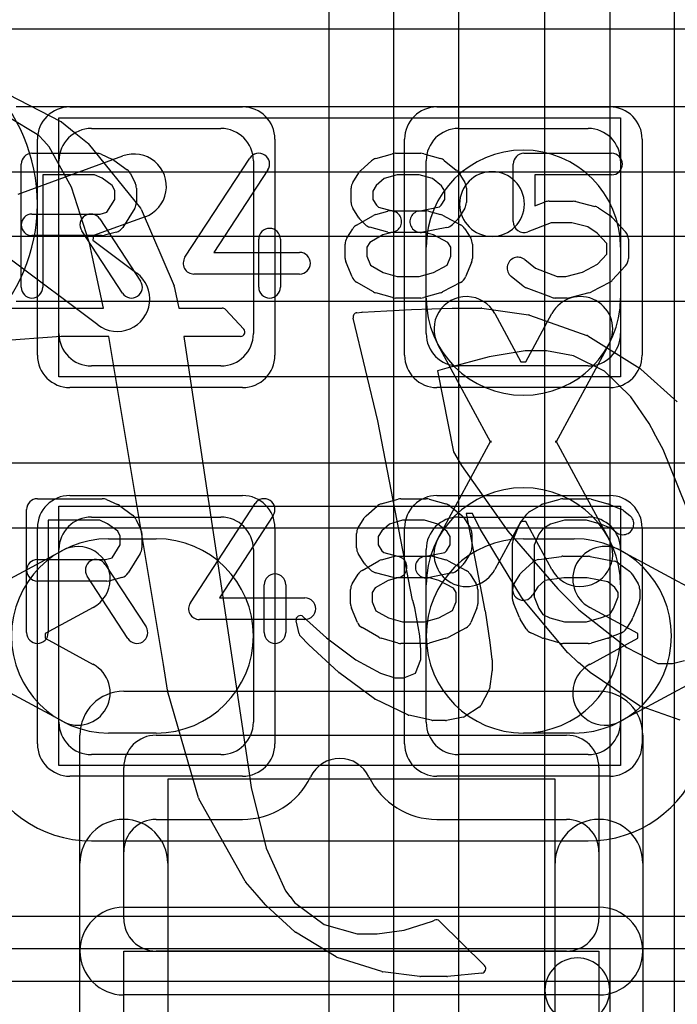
# Model space of a CAD drawing. Extents: x 0 to 21, y -0.5 to 20.
# Tile 11 of 15: x 13.7 to 15.2, y 12.1 to 14.4. Entities that reach past the tile are written whole.
import ezdxf

# ---------------------------------------------------------------- set-up
doc = ezdxf.new("R2010")
doc.units = 0
for name, color, linetype in [('L1', 3, 'CONTINUOUS'), ('L2', 3, 'CONTINUOUS'), ('L3', 3, 'CONTINUOUS'), ('L4', 3, 'CONTINUOUS'), ('MetalMask-A', 176, 'CONTINUOUS'), ('PartsArea-A', 111, 'CONTINUOUS'), ('PartsSilk-A', 221, 'CONTINUOUS'), ('PartsSilk-B', 221, 'CONTINUOUS'), ('Resist-A', 2, 'CONTINUOUS'), ('Silk-A', 140, 'CONTINUOUS'), ('Silk-B', 140, 'CONTINUOUS')]:
    doc.layers.add(name, color=color, linetype=linetype)

msp = doc.modelspace()

# ---------------------------------------------------------------- linework, layer by layer
at = {"layer": 'L1'}
for p, q in [((17.475, 14.40504), (13.3, 14.40504)), ((13.825, 14.175), (14.125, 14.175)), ((14.675, 14.175), (14.975, 14.175)), ((13.65561, 14.02314), (13.89801, 14.11141)), ((13.75, 13.7), (13.75, 14.1)), ((14.2, 14.1), (14.2, 13.7)), ((14.6, 13.7), (14.6, 14.1)), ((15.05, 14.1), (15.05, 13.7)), ((13.94933, 13.97047), (13.83015, 13.92707)), ((13.83015, 13.92707), (13.82852, 13.91608)), ((13.82852, 13.91608), (13.93, 13.83999)), ((14.6, 13.78214), (14.6, 13.9)), ((15.05, 13.9), (15.05, 13.78214)), ((13.84002, 13.71999), (13.63362, 13.87476)), ((14.75905, 13.74642), (14.81945, 13.63489)), ((14.83055, 13.63489), (14.89095, 13.74642)), ((14.75, 13.44814), (14.62715, 13.675)), ((15.02285, 13.675), (14.9, 13.44814)), ((14.125, 13.625), (13.825, 13.625)), ((14.975, 13.625), (14.675, 13.625)), ((14.81945, 13.63489), (14.83055, 13.63489)), ((14.62715, 13.225), (14.75, 13.45186)), ((14.75, 13.45186), (14.75, 13.44814)), ((14.9, 13.45186), (15.02285, 13.225)), ((14.9, 13.44814), (14.9, 13.45186)), ((13.825, 13.275), (14.125, 13.275)), ((14.675, 13.275), (14.975, 13.275)), ((14.81945, 13.26511), (14.75905, 13.15358)), ((14.83055, 13.26511), (14.81945, 13.26511)), ((14.89095, 13.15358), (14.83055, 13.26511)), ((13.865, 13.225), (13.975, 13.225)), ((14.825, 13.225), (14.94286, 13.225)), ((13.51429, 13.06595), (13.75786, 13.19785)), ((13.75, 12.8), (13.75, 13.2)), ((14.2, 13.2), (14.2, 12.8)), ((14.6, 12.8), (14.6, 13.2)), ((15.05, 13.2), (15.05, 12.8)), ((15.05, 13.19785), (15.27686, 13.075)), ((14.6, 13), (14.6, 13.11786)), ((15.05, 13.11786), (15.05, 13)), ((13.82928, 13.06595), (13.71775, 13.00555)), ((15.09011, 13.00555), (14.97858, 13.06595)), ((13.71775, 13.00555), (13.71775, 12.99445)), ((15.09011, 12.99445), (15.09011, 13.00555)), ((13.71775, 12.99445), (13.82928, 12.93405)), ((14.97858, 12.93405), (15.09011, 12.99445)), ((13.75786, 12.80215), (13.51429, 12.93405)), ((15.27686, 12.925), (15.05, 12.80215)), ((13.975, 12.775), (13.865, 12.775)), ((14.94286, 12.775), (14.825, 12.775)), ((14.125, 12.725), (13.825, 12.725)), ((14.975, 12.725), (14.675, 12.725)), ((13.825, 12.52496), (14.97504, 12.52496)), ((16.76268, 12.27504), (3.2728, 12.27504))]:
    msp.add_line(p, q, dxfattribs=at)
for centre, radius, start, end in [((13.825, 14.1), 0.075, 90, 180), ((14.125, 14.1), 0.075, 0, 90), ((14.675, 14.1), 0.075, 90, 180), ((14.975, 14.1), 0.075, 0, 90), ((13.92367, 14.04094), 0.075, -69.99209, 110.00961), ((14.825, 13.9), 0.225, 0, 180), ((13.88501, 13.77999), 0.075, -126.86379, 53.13631), ((14.825, 13.78214), 0.225, 180, 0), ((14.6931, 13.71071), 0.075, 28.43425, -151.56321), ((14.9569, 13.71071), 0.075, -28.43425, 151.56321), ((13.825, 13.7), 0.075, 180, -90), ((14.125, 13.7), 0.075, -90, 0), ((14.675, 13.7), 0.075, 180, -90), ((14.975, 13.7), 0.075, -90, 0), ((14.825, 13.11786), 0.225, 0, 180), ((13.825, 13.2), 0.075, 90, 180), ((14.125, 13.2), 0.075, 0, 90), ((14.675, 13.2), 0.075, 90, 180), ((14.975, 13.2), 0.075, 0, 90), ((13.865, 13), 0.225, 90, -90), ((13.79357, 13.1319), 0.075, -61.56575, 118.43679), ((13.975, 13), 0.225, -90, 90), ((14.825, 13), 0.225, 90, -90), ((14.6931, 13.18929), 0.075, 151.56575, -28.43679), ((14.9569, 13.18929), 0.075, -151.56575, 28.43679), ((15.01429, 13.1319), 0.075, 61.56575, -118.43679), ((14.94286, 13), 0.225, -90, 90), ((14.825, 13), 0.225, 180, 0), ((13.79357, 12.8681), 0.075, -118.43425, 61.56321), ((15.01429, 12.8681), 0.075, 118.43425, -61.56321), ((13.825, 12.8), 0.075, 180, -90), ((14.125, 12.8), 0.075, -90, 0), ((14.675, 12.8), 0.075, 180, -90), ((14.975, 12.8), 0.075, -90, 0), ((13.825, 12.80001), 0.27505, -161.64607, -90), ((14.97498, 12.8), 0.27504, -89.9875, -19.41392)]:
    msp.add_arc(centre, radius, start, end, dxfattribs=at)
at = {"layer": 'L2'}
for p, q in [((15.925, 14.22504), (13.65068, 14.22504)), ((13.59766, 14.075), (14.75249, 14.075)), ((14.75249, 14.075), (15.925, 14.075)), ((14.75249, 13.925), (13.59766, 13.925)), ((15.925, 13.925), (14.75249, 13.925)), ((13.65068, 13.77496), (15.925, 13.77496)), ((16.3, 13.40004), (6.575, 13.40004)), ((6.575, 13.25), (16.3, 13.25)), ((16.3, 12.35), (6.575, 12.35)), ((6.575, 12.19996), (16.3, 12.19996))]:
    msp.add_line(p, q, dxfattribs=at)
for start, end in [(90, -90), (-90, 90)]:
    msp.add_arc((14.75249, 14), 0.075, start, end, dxfattribs=at)
at = {"layer": 'L3'}
msp.add_arc((13.3, 14), 0.40004, -90, 90, dxfattribs=at)
at = {"layer": 'L4'}
for p, q in [((14.875, 12.17918), (14.875, 15.65822)), ((15.025, 15.65822), (15.025, 12.17918)), ((15.17504, 8.67835), (15.17504, 15.52499)), ((14.37496, 15.19219), (14.37496, 8.63695)), ((14.525, 8.63695), (14.525, 15.19219)), ((14.675, 15.19219), (14.675, 8.63695)), ((14.875, 8.67835), (14.875, 12.17918)), ((15.025, 12.17918), (15.025, 8.67835))]:
    msp.add_line(p, q, dxfattribs=at)
for start, end in [(0, 180), (180, 0)]:
    msp.add_arc((14.95, 12.17918), 0.075, start, end, dxfattribs=at)
at = {"layer": 'MetalMask-A'}
for p, q in [((13.825, 14.175), (14.125, 14.175)), ((14.675, 14.175), (14.975, 14.175)), ((13.75, 13.7), (13.75, 14.1)), ((14.2, 14.1), (14.2, 13.7)), ((14.6, 13.7), (14.6, 14.1)), ((15.05, 14.1), (15.05, 13.7)), ((14.125, 13.625), (13.825, 13.625)), ((14.975, 13.625), (14.675, 13.625)), ((13.825, 13.275), (14.125, 13.275)), ((14.675, 13.275), (14.975, 13.275)), ((13.75, 12.8), (13.75, 13.2)), ((14.2, 13.2), (14.2, 12.8)), ((14.6, 12.8), (14.6, 13.2)), ((15.05, 13.2), (15.05, 12.8)), ((14.125, 12.725), (13.825, 12.725)), ((14.975, 12.725), (14.675, 12.725))]:
    msp.add_line(p, q, dxfattribs=at)
for centre, start, end in [((13.825, 14.1), 90, 180), ((14.125, 14.1), 0, 90), ((14.675, 14.1), 90, 180), ((14.975, 14.1), 0, 90), ((13.825, 13.7), 180, -90), ((14.125, 13.7), -90, 0), ((14.675, 13.7), 180, -90), ((14.975, 13.7), -90, 0), ((13.825, 13.2), 90, 180), ((14.125, 13.2), 0, 90), ((14.675, 13.2), 90, 180), ((14.975, 13.2), 0, 90), ((13.825, 12.8), 180, -90), ((14.125, 12.8), -90, 0), ((14.675, 12.8), 180, -90), ((14.975, 12.8), -90, 0)]:
    msp.add_arc(centre, 0.075, start, end, dxfattribs=at)
at = {"layer": 'PartsArea-A'}
for p, q in [((13.75, 14.2), (15.05, 14.2)), ((13.75, 13.6), (13.75, 14.2)), ((15.05, 14.2), (15.05, 13.6)), ((15.05, 13.6), (13.75, 13.6)), ((13.75, 13.3), (15.05, 13.3)), ((13.75, 12.7), (13.75, 13.3)), ((15.05, 13.3), (15.05, 12.7)), ((15.05, 12.7), (13.75, 12.7)), ((13.9, 9.63), (13.9, 12.27)), ((13.9, 12.27), (15, 12.27)), ((15, 12.27), (15, 9.63))]:
    msp.add_line(p, q, dxfattribs=at)
at = {"layer": 'PartsSilk-A'}
for p, q in [((13.6875, 14.11759), (13.8375, 14.11759)), ((13.84765, 14.11544), (13.87265, 14.10433)), ((14.48341, 14.10552), (14.5223, 14.11663)), ((14.52917, 14.11759), (14.5875, 14.11759)), ((14.59437, 14.11663), (14.63326, 14.10552)), ((14.82639, 14.11759), (15.02917, 14.11759)), ((13.6625, 13.80741), (13.6625, 14.09259)), ((13.8772, 14.1017), (13.90776, 14.07948)), ((14.04157, 13.87663), (14.19157, 14.10626)), ((14.44867, 14.07795), (14.47367, 14.10017)), ((14.64201, 14.101), (14.66979, 14.07878)), ((14.80139, 13.95926), (14.80139, 14.09259)), ((13.91542, 14.07044), (13.92653, 14.04822)), ((14.23343, 14.07892), (14.10869, 13.88796)), ((14.43019, 14.05029), (14.44408, 14.07251)), ((14.67537, 14.07251), (14.68926, 14.05029)), ((13.8322, 14.06759), (13.7125, 14.06759)), ((13.7125, 14.06759), (13.7125, 13.80741)), ((13.84993, 14.05971), (13.8322, 14.06759)), ((13.87343, 14.04263), (13.84993, 14.05971)), ((14.50263, 14.05901), (14.48457, 14.04296)), ((14.53267, 14.06759), (14.50263, 14.05901)), ((14.584, 14.06759), (14.53267, 14.06759)), ((14.6147, 14.05882), (14.584, 14.06759)), ((14.63523, 14.0424), (14.6147, 14.05882)), ((15.02917, 14.06759), (14.85139, 14.06759)), ((14.85139, 14.06759), (14.85139, 13.99554)), ((13.87917, 14.03114), (13.87343, 14.04263)), ((13.87917, 14.01087), (13.87917, 14.03114)), ((13.92917, 14.03704), (13.92917, 14.0037)), ((14.42639, 14.0037), (14.42639, 14.03704)), ((14.48457, 14.04296), (14.47639, 14.02987)), ((14.47639, 14.02987), (14.47639, 14.01087)), ((14.64306, 14.02987), (14.63523, 14.0424)), ((14.64306, 14.01087), (14.64306, 14.02987)), ((14.69306, 14.03704), (14.69306, 14.0037)), ((13.86042, 13.98087), (13.87917, 14.01087)), ((14.47639, 14.01087), (14.48497, 13.99715)), ((14.63448, 13.99715), (14.64306, 14.01087)), ((14.85139, 13.99554), (14.87582, 14.00484)), ((14.88472, 14.00648), (14.94028, 14.00648)), ((14.94634, 14.00573), (14.99078, 13.99462)), ((13.84533, 13.97685), (13.86042, 13.98087)), ((13.92537, 13.99045), (13.89759, 13.94601)), ((14.44408, 13.96823), (14.43019, 13.99045)), ((14.48384, 13.97601), (14.51162, 13.98342)), ((14.48497, 13.99715), (14.48932, 13.9928)), ((14.48932, 13.9928), (14.52134, 13.98426)), ((14.52134, 13.98426), (14.59861, 13.98426)), ((14.5826, 13.98377), (14.63074, 13.9934)), ((14.60505, 13.98342), (14.63283, 13.97601)), ((14.63074, 13.9934), (14.63448, 13.99715)), ((14.68926, 13.99045), (14.67537, 13.96823)), ((14.99859, 13.99117), (15.02637, 13.97265)), ((13.6875, 13.97685), (13.84533, 13.97685)), ((13.84453, 13.96553), (13.93898, 13.82109)), ((14.43899, 13.95134), (14.47788, 13.97356)), ((14.45871, 13.95269), (14.4476, 13.9638)), ((14.63815, 13.97391), (14.67982, 13.95169)), ((14.67185, 13.9638), (14.66074, 13.95269)), ((14.88932, 13.95648), (14.83529, 13.9359)), ((14.9372, 13.95648), (14.88932, 13.95648)), ((14.97446, 13.94717), (14.9372, 13.95648)), ((15.03093, 13.96875), (15.06149, 13.93542)), ((13.89714, 13.79373), (13.80269, 13.93817)), ((13.88283, 13.9351), (13.85505, 13.92769)), ((14.4163, 13.92066), (14.43019, 13.94288)), ((14.51162, 13.9351), (14.46995, 13.94621)), ((14.5245, 13.9351), (14.49986, 13.92853)), ((14.59533, 13.93426), (14.51806, 13.93426)), ((14.64796, 13.94586), (14.5924, 13.93475)), ((14.61717, 13.92844), (14.59533, 13.93426)), ((14.68926, 13.94287), (14.70314, 13.92065)), ((14.99612, 13.93273), (14.97446, 13.94717)), ((15.01806, 13.90879), (14.99612, 13.93273)), ((13.84861, 13.92685), (13.6875, 13.92685)), ((14.2125, 13.80741), (14.2125, 13.91852)), ((14.2625, 13.91852), (14.2625, 13.80741)), ((14.46925, 13.91104), (14.4625, 13.90024)), ((14.49986, 13.92853), (14.46925, 13.91104)), ((14.6504, 13.91072), (14.61717, 13.92844)), ((14.65694, 13.90024), (14.6504, 13.91072)), ((15.06806, 13.91852), (15.06806, 13.87407)), ((14.10869, 13.88796), (14.30694, 13.88796)), ((14.4125, 13.87407), (14.4125, 13.90741)), ((14.4625, 13.90024), (14.4625, 13.87907)), ((14.65694, 13.87907), (14.65694, 13.90024)), ((14.70694, 13.90741), (14.70694, 13.87407)), ((15.01806, 13.8838), (15.01806, 13.90879)), ((14.42831, 13.83112), (14.41442, 13.86445)), ((14.4625, 13.87907), (14.47119, 13.85822)), ((14.64842, 13.8586), (14.65694, 13.87907)), ((14.70502, 13.86446), (14.69114, 13.83113)), ((14.82812, 13.87137), (14.85284, 13.8516)), ((14.99696, 13.86079), (15.01806, 13.8838)), ((14.47119, 13.85822), (14.50006, 13.84173)), ((14.50006, 13.84173), (14.53267, 13.83241)), ((14.584, 13.83241), (14.61697, 13.84183)), ((14.61697, 13.84183), (14.64842, 13.8586)), ((14.85284, 13.8516), (14.90321, 13.83241)), ((14.92331, 13.83241), (14.96178, 13.84203)), ((14.96178, 13.84203), (14.99696, 13.86079)), ((15.06149, 13.85717), (15.03093, 13.82384)), ((14.30694, 13.83796), (14.0625, 13.83796)), ((14.47788, 13.79681), (14.43899, 13.81903)), ((14.53267, 13.83241), (14.584, 13.83241)), ((14.67982, 13.81868), (14.63815, 13.79646)), ((14.82466, 13.81011), (14.79688, 13.83233)), ((14.90321, 13.83241), (14.92331, 13.83241)), ((15.02426, 13.81868), (14.98259, 13.79646)), ((14.88971, 13.78405), (14.83138, 13.80627)), ((14.5223, 13.78337), (14.48341, 13.79448)), ((14.5875, 13.78241), (14.52917, 13.78241)), ((14.63326, 13.79448), (14.59437, 13.78337)), ((14.92639, 13.78241), (14.89861, 13.78241)), ((14.97689, 13.79427), (14.93245, 13.78316)), ((13.7, 13.31759), (13.85, 13.31759)), ((14.54167, 13.31759), (14.6, 13.31759)), ((14.91667, 13.31759), (14.975, 13.31759)), ((13.86015, 13.31544), (13.88515, 13.30433)), ((13.8897, 13.3017), (13.92026, 13.27948)), ((14.05407, 13.07663), (14.20407, 13.30626)), ((14.46117, 13.27795), (14.48617, 13.30017)), ((14.49591, 13.30552), (14.5348, 13.31663)), ((14.60687, 13.31663), (14.64576, 13.30552)), ((14.65451, 13.301), (14.68229, 13.27878)), ((14.84004, 13.28818), (14.86504, 13.30299)), ((14.87091, 13.30552), (14.9098, 13.31663)), ((14.98187, 13.31663), (15.02076, 13.30552)), ((15.02317, 13.30469), (15.05095, 13.29358)), ((13.675, 13.00741), (13.675, 13.29259)), ((14.24593, 13.27892), (14.12119, 13.08796)), ((14.44269, 13.25029), (14.45658, 13.27251)), ((14.68787, 13.27251), (14.70176, 13.25029)), ((14.81889, 13.26315), (14.83278, 13.28167)), ((15.05729, 13.28989), (15.07118, 13.27878)), ((13.8447, 13.26759), (13.725, 13.26759)), ((13.725, 13.26759), (13.725, 13.00741)), ((13.86243, 13.25971), (13.8447, 13.26759)), ((13.88593, 13.24263), (13.86243, 13.25971)), ((13.92792, 13.27044), (13.93903, 13.24822)), ((14.51513, 13.25901), (14.49707, 13.24296)), ((14.54517, 13.26759), (14.51513, 13.25901)), ((14.5965, 13.26759), (14.54517, 13.26759)), ((14.6272, 13.25882), (14.5965, 13.26759)), ((14.64773, 13.2424), (14.6272, 13.25882)), ((14.80192, 13.22442), (14.81581, 13.25776)), ((14.88775, 13.25833), (14.8698, 13.24769)), ((14.92017, 13.26759), (14.88775, 13.25833)), ((14.9715, 13.26759), (14.92017, 13.26759)), ((15.00579, 13.25779), (14.9715, 13.26759)), ((15.02895, 13.24853), (15.00579, 13.25779)), ((15.03994, 13.23974), (15.02895, 13.24853)), ((13.89167, 13.23114), (13.88593, 13.24263)), ((13.89167, 13.21087), (13.89167, 13.23114)), ((13.94167, 13.23704), (13.94167, 13.2037)), ((14.43889, 13.2037), (14.43889, 13.23704)), ((14.49707, 13.24296), (14.48889, 13.22987)), ((14.48889, 13.22987), (14.48889, 13.21087)), ((14.65556, 13.22987), (14.64773, 13.2424)), ((14.65556, 13.21087), (14.65556, 13.22987)), ((14.70556, 13.23704), (14.70556, 13.2037)), ((14.86077, 13.23565), (14.85, 13.20981)), ((14.8698, 13.24769), (14.86077, 13.23565)), ((13.87292, 13.18087), (13.89167, 13.21087)), ((14.48889, 13.21087), (14.49747, 13.19715)), ((14.64698, 13.19715), (14.65556, 13.21087)), ((14.8, 13.08519), (14.8, 13.21481)), ((14.85, 13.20981), (14.85, 13.09019)), ((13.85783, 13.17685), (13.87292, 13.18087)), ((13.93787, 13.19045), (13.91009, 13.14601)), ((14.45658, 13.16823), (14.44269, 13.19045)), ((14.49634, 13.17601), (14.52412, 13.18342)), ((14.49747, 13.19715), (14.50182, 13.1928)), ((14.50182, 13.1928), (14.53384, 13.18426)), ((14.53384, 13.18426), (14.61111, 13.18426)), ((14.5951, 13.18377), (14.64324, 13.1934)), ((14.61755, 13.18342), (14.64533, 13.17601)), ((14.64324, 13.1934), (14.64698, 13.19715)), ((14.70176, 13.19045), (14.68787, 13.16823)), ((14.86041, 13.17661), (14.91319, 13.18402)), ((14.91667, 13.18426), (14.975, 13.18426)), ((14.9799, 13.18377), (15.03546, 13.17266)), ((13.7, 13.17685), (13.85783, 13.17685)), ((13.85703, 13.16553), (13.95148, 13.02109)), ((14.45149, 13.15134), (14.49038, 13.17356)), ((14.47121, 13.15269), (14.4601, 13.1638)), ((14.65065, 13.17391), (14.69232, 13.15169)), ((14.68435, 13.1638), (14.67324, 13.15269)), ((14.82228, 13.14832), (14.84728, 13.17054)), ((15.04544, 13.16824), (15.07044, 13.14972)), ((13.90964, 12.99373), (13.81519, 13.13817)), ((13.89533, 13.1351), (13.86755, 13.12769)), ((14.4288, 13.12066), (14.44269, 13.14288)), ((14.52412, 13.1351), (14.48245, 13.14621)), ((14.537, 13.1351), (14.51236, 13.12853)), ((14.66046, 13.14586), (14.6049, 13.13475)), ((14.70176, 13.14287), (14.71564, 13.12065)), ((14.8038, 13.12066), (14.81769, 13.14288)), ((15.07676, 13.14287), (15.09064, 13.12065)), ((13.86111, 13.12685), (13.7, 13.12685)), ((14.225, 13.00741), (14.225, 13.11852)), ((14.275, 13.11852), (14.275, 13.00741)), ((14.51236, 13.12853), (14.48175, 13.11104)), ((14.60783, 13.13426), (14.53056, 13.13426)), ((14.62967, 13.12844), (14.60783, 13.13426)), ((14.6629, 13.11072), (14.62967, 13.12844)), ((14.85818, 13.11333), (14.8462, 13.09416)), ((14.87485, 13.12814), (14.85818, 13.11333)), ((14.91842, 13.13426), (14.87485, 13.12814)), ((14.97252, 13.13426), (14.91842, 13.13426)), ((15.02017, 13.12473), (14.97252, 13.13426)), ((15.03687, 13.11236), (15.02017, 13.12473)), ((15.04444, 13.10024), (15.03687, 13.11236)), ((14.425, 13.07407), (14.425, 13.10741)), ((14.48175, 13.11104), (14.475, 13.10024)), ((14.475, 13.10024), (14.475, 13.07907)), ((14.66944, 13.10024), (14.6629, 13.11072)), ((14.66944, 13.07907), (14.66944, 13.10024)), ((14.71944, 13.10741), (14.71944, 13.07407)), ((14.85, 13.09019), (14.86118, 13.06336)), ((15.03327, 13.06336), (15.04444, 13.09019)), ((15.04444, 13.09019), (15.04444, 13.10024)), ((15.09444, 13.10741), (15.09444, 13.08519)), ((14.12119, 13.08796), (14.31944, 13.08796)), ((14.475, 13.07907), (14.48369, 13.05822)), ((14.66092, 13.0586), (14.66944, 13.07907)), ((14.81581, 13.04224), (14.80192, 13.07558)), ((15.09252, 13.07558), (15.07864, 13.04224)), ((14.44081, 13.03112), (14.42692, 13.06445)), ((14.48369, 13.05822), (14.51256, 13.04173)), ((14.62947, 13.04183), (14.66092, 13.0586)), ((14.71752, 13.06446), (14.70364, 13.03113)), ((14.86118, 13.06336), (14.86992, 13.04937)), ((14.86992, 13.04937), (14.88633, 13.04208)), ((15.00579, 13.04221), (15.0248, 13.04981)), ((15.0248, 13.04981), (15.03327, 13.06336)), ((14.31944, 13.03796), (14.075, 13.03796)), ((14.51256, 13.04173), (14.54517, 13.03241)), ((14.54517, 13.03241), (14.5965, 13.03241)), ((14.5965, 13.03241), (14.62947, 13.04183)), ((14.83158, 13.01638), (14.81769, 13.0386)), ((14.88633, 13.04208), (14.92017, 13.03241)), ((14.92017, 13.03241), (14.9715, 13.03241)), ((14.9715, 13.03241), (15.00579, 13.04221)), ((15.07676, 13.0386), (15.06287, 13.01638)), ((14.49038, 12.99681), (14.45149, 13.01903)), ((14.69232, 13.01868), (14.65065, 12.99646)), ((14.86763, 12.99567), (14.84263, 13.00678)), ((15.05095, 13.00642), (15.02317, 12.99531)), ((14.5348, 12.98337), (14.49591, 12.99448)), ((14.6, 12.98241), (14.54167, 12.98241)), ((14.64576, 12.99448), (14.60687, 12.98337)), ((14.9098, 12.98337), (14.87091, 12.99448)), ((14.975, 12.98241), (14.91667, 12.98241)), ((15.02076, 12.99448), (14.98187, 12.98337)), ((13.9, 12.8716), (15, 12.8716)), ((13.7984, 9.63), (13.7984, 12.77)), ((13.975, 12.77), (14.925, 12.77)), ((15.1016, 12.77), (15.1016, 9.63)), ((13.9, 12.345), (13.9, 12.695)), ((15, 12.695), (15, 12.345)), ((14.8984, 12.6684), (14.0016, 12.6684)), ((14.0016, 12.6684), (14.0016, 9.63)), ((14.8984, 9.7316), (14.8984, 12.6684)), ((13.9, 12.3716), (15, 12.3716)), ((14.925, 12.27), (13.975, 12.27)), ((15, 12.1684), (13.9, 12.1684))]:
    msp.add_line(p, q, dxfattribs=at)
for centre, radius, start, end in [((13.6875, 14.09259), 0.025, 90, 180), ((13.8375, 14.09259), 0.025, 66.04914, 90), ((14.2125, 14.09259), 0.025, -33.14974, 146.84644), ((14.52917, 14.09259), 0.025, 90, 105.94854), ((14.5875, 14.09259), 0.025, 74.05146, 90), ((14.82639, 14.09259), 0.025, 90, 180), ((15.02917, 14.09259), 0.025, -90, 90), ((13.8625, 14.08148), 0.025, 53.98274, 66.03964), ((14.49028, 14.08148), 0.025, 105.94854, 131.62783), ((14.62639, 14.08148), 0.025, 51.33303, 74.05146), ((13.89306, 14.05926), 0.025, 26.56505, 53.97932), ((14.46528, 14.05926), 0.025, 131.62783, 147.99462), ((14.65417, 14.05926), 0.025, 32.00538, 51.33303), ((13.90417, 14.03704), 0.025, 0, 26.56505), ((14.45139, 14.03704), 0.025, 147.99462, 180), ((14.66806, 14.03704), 0.025, 0, 32.00538), ((13.90417, 14.0037), 0.025, -32.00538, 0), ((14.45139, 14.0037), 0.025, 180, -147.99462), ((14.66806, 14.0037), 0.025, -32.00538, 0), ((14.88472, 13.98148), 0.025, 90, 110.85364), ((14.94028, 13.98148), 0.025, 75.96932, 90), ((14.51806, 13.95926), 0.025, -75.07449, 104.93527), ((14.5875, 13.95926), 0.025, 101.30544, -78.69205), ((14.59861, 13.95926), 0.025, 75.07449, 90), ((14.98472, 13.97037), 0.025, 56.30358, 75.96376), ((13.6875, 13.95185), 0.025, 90, -90), ((13.82361, 13.95185), 0.025, 33.18146, -146.81914), ((14.46528, 13.98148), 0.025, -147.99462, -135), ((14.49028, 13.95185), 0.025, 104.92551, 119.74171), ((14.62639, 13.95185), 0.025, 61.9383, 75.06473), ((14.65417, 13.98148), 0.025, -45, -32.00538), ((14.82639, 13.95926), 0.025, 180, -69.1435), ((15.0125, 13.95185), 0.025, 42.5203, 56.30993), ((13.87639, 13.95926), 0.025, -75.07449, -32.01002), ((14.2375, 13.91852), 0.025, 0, 180), ((14.45139, 13.92963), 0.025, 119.73351, 147.98998), ((14.47639, 13.97037), 0.025, -135, -104.92551), ((14.51806, 13.95926), 0.025, -104.92551, -90), ((14.64306, 13.97037), 0.025, -78.69456, -45), ((14.66806, 13.92963), 0.025, 31.98594, 61.9318), ((15.04306, 13.91852), 0.025, 0, 42.51745), ((13.84861, 13.95185), 0.025, -90, -75.06473), ((14.4375, 13.90741), 0.025, 147.99462, 180), ((14.68194, 13.90741), 0.025, 0, 31.99147), ((14.30694, 13.86296), 0.025, -90, 90), ((14.0625, 13.86296), 0.025, 146.85026, -90), ((14.4375, 13.87407), 0.025, 180, -157.37647), ((14.68194, 13.87407), 0.025, -22.60576, 0), ((14.8125, 13.85185), 0.025, 51.33303, -128.65478), ((15.04306, 13.87407), 0.025, -42.5203, 0), ((13.91806, 13.80741), 0.025, -146.81854, 33.18086), ((14.45139, 13.84074), 0.025, -157.37309, -119.74171), ((14.66806, 13.84074), 0.025, -61.9383, -22.60888), ((15.0125, 13.84074), 0.025, -61.9383, -42.51745), ((13.6875, 13.80741), 0.025, 180, 0), ((14.2375, 13.80741), 0.025, 180, 0), ((14.49028, 13.81852), 0.025, -119.73351, -105.94345), ((14.62639, 13.81852), 0.025, -74.05146, -61.9318), ((14.84028, 13.82963), 0.025, -128.66697, -110.85364), ((14.97083, 13.81852), 0.025, -75.96932, -61.9318), ((14.52917, 13.80741), 0.025, -105.94854, -90), ((14.5875, 13.80741), 0.025, -90, -74.05655), ((14.89861, 13.80741), 0.025, -110.8565, -90), ((14.92639, 13.80741), 0.025, -90, -75.96376), ((13.7, 13.29259), 0.025, 90, 180), ((13.85, 13.29259), 0.025, 66.04914, 90), ((14.225, 13.29259), 0.025, -33.14974, 146.84644), ((14.54167, 13.29259), 0.025, 90, 105.94854), ((14.6, 13.29259), 0.025, 74.05146, 90), ((14.91667, 13.29259), 0.025, 90, 105.94854), ((14.975, 13.29259), 0.025, 74.05146, 90), ((13.875, 13.28148), 0.025, 53.98274, 66.03964), ((14.50278, 13.28148), 0.025, 105.94854, 131.62783), ((14.63889, 13.28148), 0.025, 51.33303, 74.05146), ((14.87778, 13.28148), 0.025, 105.94854, 120.63752), ((15.01389, 13.28148), 0.025, 68.2071, 74.05146), ((13.90556, 13.25926), 0.025, 26.56505, 53.97932), ((14.47778, 13.25926), 0.025, 131.62783, 147.99462), ((14.66667, 13.25926), 0.025, 32.00538, 51.33303), ((14.85278, 13.26667), 0.025, 120.63752, 143.1301), ((15.05556, 13.25926), 0.025, -128.66697, 51.34522), ((15.04167, 13.27037), 0.025, 51.33303, 68.2071), ((14.46389, 13.23704), 0.025, 147.99462, 180), ((14.68056, 13.23704), 0.025, 0, 32.00538), ((14.83889, 13.24815), 0.025, 143.1301, 157.39424), ((13.91667, 13.23704), 0.025, 0, 26.56505), ((13.91667, 13.2037), 0.025, -32.00538, 0), ((14.46389, 13.2037), 0.025, 180, -147.99462), ((14.68056, 13.2037), 0.025, -32.00538, 0), ((14.825, 13.21481), 0.025, 157.39424, 180), ((14.53056, 13.15926), 0.025, -75.07449, 104.93527), ((14.6, 13.15926), 0.025, 101.30544, -78.69205), ((14.61111, 13.15926), 0.025, 75.07449, 90), ((14.91667, 13.15926), 0.025, 90, 98.00047), ((14.975, 13.15926), 0.025, 78.69456, 90), ((13.7, 13.15185), 0.025, 90, -90), ((13.83611, 13.15185), 0.025, 33.18146, -146.81914), ((14.47778, 13.18148), 0.025, -147.99462, -135), ((14.50278, 13.15185), 0.025, 104.92551, 119.74171), ((14.63889, 13.15185), 0.025, 61.9383, 75.06473), ((14.66667, 13.18148), 0.025, -45, -32.00538), ((14.86389, 13.15185), 0.025, 98.00047, 131.62783), ((15.03056, 13.14815), 0.025, 53.47387, 78.69456), ((13.88889, 13.15926), 0.025, -75.07449, -32.01002), ((14.25, 13.11852), 0.025, 0, 180), ((14.46389, 13.12963), 0.025, 119.73351, 147.98998), ((14.48889, 13.17037), 0.025, -135, -104.92551), ((14.53056, 13.15926), 0.025, -104.92551, -90), ((14.65556, 13.17037), 0.025, -78.69456, -45), ((14.68056, 13.12963), 0.025, 31.98594, 61.9318), ((14.83889, 13.12963), 0.025, 131.62783, 147.99462), ((15.05556, 13.12963), 0.025, 31.98594, 53.47387), ((13.86111, 13.15185), 0.025, -90, -75.06473), ((14.45, 13.10741), 0.025, 147.99462, 180), ((14.69444, 13.10741), 0.025, 0, 31.99147), ((14.825, 13.10741), 0.025, 147.99462, -32.01002), ((15.06944, 13.10741), 0.025, 0, 31.98594), ((14.075, 13.06296), 0.025, 146.85026, -90), ((14.31944, 13.06296), 0.025, -90, 90), ((14.45, 13.07407), 0.025, 180, -157.37647), ((14.69444, 13.07407), 0.025, -22.60576, 0), ((14.825, 13.08519), 0.025, 180, -157.39424), ((15.06944, 13.08519), 0.025, -22.60576, 0), ((13.93056, 13.00741), 0.025, -146.81854, 33.18086), ((14.46389, 13.04074), 0.025, -157.37309, -119.74171), ((14.68056, 13.04074), 0.025, -61.9383, -22.60888), ((14.83889, 13.05185), 0.025, -157.39424, -147.99462), ((15.05556, 13.05185), 0.025, -32.00538, -22.60576), ((13.7, 13.00741), 0.025, 180, 0), ((14.25, 13.00741), 0.025, 180, 0), ((14.85278, 13.02963), 0.025, -147.99462, -113.95086), ((15.04167, 13.02963), 0.025, -68.2071, -32.00538), ((14.50278, 13.01852), 0.025, -119.73351, -105.94345), ((14.54167, 13.00741), 0.025, -105.94854, -90), ((14.6, 13.00741), 0.025, -90, -74.05655), ((14.63889, 13.01852), 0.025, -74.05146, -61.9318), ((14.87778, 13.01852), 0.025, -113.95086, -105.94854), ((14.91667, 13.00741), 0.025, -105.94854, -90), ((14.975, 13.00741), 0.025, -90, -74.05146), ((15.01389, 13.01852), 0.025, -74.05146, -68.2071), ((13.9, 12.77), 0.1016, 90, 180), ((15, 12.77), 0.1016, 0, 90), ((13.975, 12.695), 0.075, 90, 180), ((14.925, 12.695), 0.075, 0, 90), ((13.9, 12.27), 0.1016, 90, -90), ((15, 12.27), 0.1016, -90, 90), ((13.975, 12.345), 0.075, 180, -90), ((14.925, 12.345), 0.075, -90, 0)]:
    msp.add_arc(centre, radius, start, end, dxfattribs=at)
at = {"layer": 'PartsSilk-B'}
for p, q in [((13.5847, 14.27873), (13.75395, 14.19119)), ((13.70369, 14.15893), (13.63175, 14.20177)), ((13.75562, 14.19011), (13.78546, 14.16618)), ((13.78549, 14.16616), (13.81605, 14.14145)), ((13.71498, 14.1466), (13.70369, 14.15893)), ((13.72759, 14.13233), (13.71498, 14.1466)), ((13.81753, 14.13997), (13.9386, 13.99071)), ((13.77918, 14.03931), (13.72759, 14.13233)), ((13.82034, 13.90964), (13.77918, 14.03931)), ((13.94002, 13.98835), (14.01629, 13.81058)), ((13.82767, 13.87699), (13.82034, 13.90964)), ((13.8529, 13.75913), (13.82767, 13.87699)), ((14.01687, 13.80875), (14.02524, 13.76997)), ((13.51182, 13.75913), (13.8529, 13.75913)), ((14.02524, 13.76997), (14.0278, 13.75913)), ((14.0278, 13.75913), (14.12789, 13.75913)), ((14.13524, 13.75591), (14.17752, 13.71005)), ((14.45149, 13.74941), (14.56602, 13.75617)), ((14.5663, 13.75619), (14.66008, 13.75913)), ((14.66039, 13.75913), (14.72723, 13.75913)), ((14.72867, 13.75903), (14.83716, 13.7432)), ((14.48794, 13.49828), (14.43098, 13.73606)), ((14.43979, 13.74835), (14.45117, 13.74939)), ((14.83904, 13.74273), (14.9722, 13.69585)), ((13.75526, 13.69327), (13.58151, 13.68059)), ((13.86523, 13.69327), (13.75526, 13.69327)), ((13.99231, 12.93384), (13.86523, 13.69327)), ((14.17017, 13.69327), (14.03914, 13.69327)), ((14.03914, 13.69327), (14.18991, 12.68221)), ((14.97419, 13.6949), (15.09571, 13.61885)), ((14.82948, 13.66033), (14.74574, 13.64634)), ((14.87847, 13.66033), (14.82948, 13.66033)), ((14.9414, 13.64853), (14.87847, 13.66033)), ((14.74574, 13.64634), (14.64772, 13.62024)), ((15.01279, 13.61275), (14.9414, 13.64853)), ((14.64772, 13.62024), (14.62586, 13.61403)), ((14.62586, 13.61403), (14.66292, 13.42625)), ((15.09708, 13.61781), (15.18133, 13.54217)), ((15.074, 13.55331), (15.01279, 13.61275)), ((15.11595, 13.49183), (15.074, 13.55331)), ((14.56866, 13.08236), (14.48794, 13.49828)), ((15.12752, 13.46997), (15.11595, 13.49183)), ((15.149, 13.43191), (15.12765, 13.46974)), ((15.21923, 13.25556), (15.149, 13.43191)), ((14.66292, 13.42625), (14.68194, 13.39433)), ((14.68194, 13.39433), (14.78911, 13.2428)), ((14.70714, 13.28318), (14.69223, 13.28318)), ((14.69223, 13.28318), (14.73289, 13.07479)), ((14.72495, 13.24695), (14.70714, 13.28318)), ((14.82057, 13.08963), (14.72538, 13.24616)), ((14.78911, 13.2428), (14.90498, 13.10853)), ((14.90498, 13.10853), (14.9284, 13.08511)), ((14.57351, 13.06467), (14.56884, 13.08161)), ((14.73289, 13.07479), (14.73617, 13.0582)), ((14.9283, 12.96078), (14.82144, 13.08841)), ((14.9284, 13.08511), (14.95363, 13.06028)), ((14.31529, 13.04434), (14.36923, 12.99558)), ((14.58546, 13.00008), (14.57351, 13.06467)), ((14.73624, 13.05781), (14.74767, 12.98493)), ((14.95363, 13.06028), (15.06464, 12.97317)), ((14.30568, 13.00447), (14.29883, 13.03471)), ((14.32803, 12.97942), (14.30827, 12.9997)), ((14.58776, 12.96703), (14.58546, 13.00008)), ((14.39696, 12.91569), (14.3284, 12.97906)), ((14.36923, 12.99558), (14.43739, 12.9441)), ((14.74772, 12.98456), (14.75236, 12.94562)), ((14.58776, 12.94541), (14.58776, 12.96703)), ((14.95219, 12.93828), (14.92913, 12.95991)), ((15.06464, 12.97317), (15.13653, 12.93588)), ((14.00124, 12.8743), (13.99231, 12.93384)), ((14.43739, 12.9441), (14.49451, 12.91326)), ((14.57567, 12.91378), (14.58776, 12.94541)), ((14.75243, 12.94444), (14.75243, 12.91862)), ((14.97857, 12.91589), (14.95256, 12.93794)), ((15.13653, 12.93588), (15.16998, 12.93588)), ((15.16998, 12.93588), (15.19817, 12.94259)), ((14.48011, 12.8541), (14.3978, 12.91499)), ((14.49451, 12.91326), (14.52782, 12.90294)), ((14.54814, 12.90294), (14.57567, 12.91378)), ((14.75231, 12.91711), (14.74626, 12.87762)), ((15.09393, 12.83805), (14.97945, 12.91523)), ((14.52782, 12.90294), (14.54814, 12.90294)), ((14.07303, 12.62455), (14.00152, 12.87301)), ((14.74523, 12.87447), (14.72624, 12.83839)), ((14.55758, 12.81699), (14.48176, 12.85311)), ((14.61268, 12.80439), (14.55969, 12.81626)), ((14.7228, 12.83464), (14.68947, 12.81321)), ((15.18766, 12.80472), (15.0962, 12.83691)), ((14.6451, 12.80415), (14.61487, 12.80415)), ((14.68594, 12.8118), (14.64698, 12.80433)), ((14.18991, 12.68221), (14.19517, 12.64903)), ((14.19517, 12.64903), (14.22991, 12.50855)), ((14.18097, 12.43197), (14.07392, 12.62242)), ((14.22991, 12.50855), (14.27444, 12.40926)), ((14.20843, 12.39973), (14.18211, 12.43035)), ((14.27444, 12.40926), (14.28458, 12.39664)), ((14.22785, 12.37688), (14.20843, 12.39973)), ((14.28485, 12.39629), (14.29514, 12.38224)), ((14.29514, 12.38224), (14.36406, 12.33182)), ((14.29596, 12.31477), (14.22874, 12.37597)), ((14.54942, 12.31868), (14.61479, 12.33891)), ((14.61479, 12.33891), (14.61923, 12.34125)), ((14.63093, 12.3395), (14.7351, 12.23621)), ((14.39199, 12.25628), (14.2975, 12.31361)), ((14.36406, 12.33182), (14.43998, 12.3102)), ((14.48628, 12.3102), (14.54942, 12.31868)), ((14.43998, 12.3102), (14.48628, 12.3102)), ((14.4977, 12.22238), (14.39415, 12.2553)), ((14.5853, 12.21147), (14.49951, 12.22198)), ((14.64819, 12.2114), (14.58652, 12.2114)), ((14.72902, 12.21916), (14.64915, 12.21145))]:
    msp.add_line(p, q, dxfattribs=at)
for centre, radius, start, end in [((13.74936, 14.18231), 0.01, 51.25072, 62.66592), ((13.7792, 14.15838), 0.01, 51.04504, 51.25072), ((13.80976, 14.13367), 0.01, 39.03551, 51.04504), ((13.93083, 13.98441), 0.01, 23.20612, 39.03551), ((14.0071, 13.80664), 0.01, 12.18684, 23.20612), ((14.12789, 13.74913), 0.01, 42.68996, 90), ((14.56661, 13.74619), 0.01, 91.7756, 93.38329), ((14.66039, 13.74913), 0.01, 90, 91.7756), ((14.72723, 13.74913), 0.01, 81.72411, 90), ((14.4407, 13.73839), 0.01, 95.22036, -166.51987), ((14.45208, 13.73943), 0.01, 93.38329, 95.22036), ((14.83572, 13.7333), 0.01, 70.60447, 81.72411), ((14.17017, 13.70327), 0.01, -90, 42.68996), ((14.96888, 13.68642), 0.01001, 57.94606, 70.60447), ((15.0904, 13.61037), 0.01001, 48.08094, 57.94606), ((15.13636, 13.47465), 0.01, -152.10273, -150.58918), ((14.73392, 13.25136), 0.01, -153.81948, -148.66279), ((14.82911, 13.09483), 0.01, -148.66279, -140.06975), ((14.57848, 13.08427), 0.01, -168.99334, -164.57403), ((14.30858, 13.03692), 0.01, 47.87656, -167.22876), ((14.72636, 13.05626), 0.01, 8.91604, 11.18633), ((14.31543, 13.00668), 0.01, -167.22876, -135.72933), ((14.33519, 12.9864), 0.01, -135.72933, -132.77093), ((14.73779, 12.98338), 0.01, 6.77678, 8.91604), ((14.93597, 12.9672), 0.01, -140.06975, -133.17591), ((14.74243, 12.94444), 0.01, 0, 6.77678), ((14.95903, 12.94557), 0.01, -133.17591, -130.2969), ((14.40375, 12.92303), 0.01, -132.77093, -126.50328), ((14.74243, 12.91862), 0.01, -8.6895, 0), ((14.98504, 12.92352), 0.01, -130.2969, -123.99204), ((14.01113, 12.87578), 0.01, -171.48907, -163.92083), ((14.73638, 12.87913), 0.01, -27.76921, -8.6895), ((14.48606, 12.86214), 0.01, -126.50328, -115.46335), ((14.71739, 12.84305), 0.01, -57.24756, -27.76921), ((15.09952, 12.84634), 0.01, -123.99204, -109.39553), ((14.56188, 12.82602), 0.01, -115.46335, -102.64685), ((14.61487, 12.81415), 0.01, -102.64685, -90), ((14.6451, 12.81415), 0.01, -90, -79.16209), ((14.68406, 12.82162), 0.01, -79.16209, -57.24756), ((14.08264, 12.62732), 0.01, -163.92083, -150.66721), ((14.18969, 12.43687), 0.01, -150.66721, -139.29925), ((14.27678, 12.39038), 0.01, 36.21688, 38.74928), ((14.23547, 12.38336), 0.01, -139.62237, -132.32382), ((14.62389, 12.3324), 0.01, 45.24312, 117.76921), ((14.30269, 12.32216), 0.01, -132.32382, -121.25848), ((14.39718, 12.26483), 0.01, -121.25848, -107.63772), ((14.50073, 12.23191), 0.01, -107.63772, -97.00426), ((14.72806, 12.22911), 0.01, -84.48902, 45.24312), ((14.58652, 12.2214), 0.01, -97.00426, -90), ((14.64819, 12.2214), 0.01, -90, -84.48902)]:
    msp.add_arc(centre, radius, start, end, dxfattribs=at)
at = {"layer": 'Resist-A'}
for p, q in [((13.775, 14.225), (14.175, 14.225)), ((14.625, 14.225), (15.025, 14.225)), ((13.7, 13.65), (13.7, 14.15)), ((14.25, 14.15), (14.25, 13.65)), ((14.55, 13.65), (14.55, 14.15)), ((15.1, 14.15), (15.1, 13.65)), ((14.175, 13.575), (13.775, 13.575)), ((15.025, 13.575), (14.625, 13.575)), ((13.775, 13.325), (14.175, 13.325)), ((14.625, 13.325), (15.025, 13.325)), ((13.7, 12.75), (13.7, 13.25)), ((14.25, 13.25), (14.25, 12.75)), ((14.55, 12.75), (14.55, 13.25)), ((15.1, 13.25), (15.1, 12.75)), ((14.175, 12.675), (13.775, 12.675)), ((15.025, 12.675), (14.625, 12.675))]:
    msp.add_line(p, q, dxfattribs=at)
for centre, start, end in [((13.775, 14.15), 90, 180), ((14.175, 14.15), 0, 90), ((14.625, 14.15), 90, 180), ((15.025, 14.15), 0, 90), ((13.775, 13.65), 180, -90), ((14.175, 13.65), -90, 0), ((14.625, 13.65), 180, -90), ((15.025, 13.65), -90, 0), ((13.775, 13.25), 90, 180), ((14.175, 13.25), 0, 90), ((14.625, 13.25), 90, 180), ((15.025, 13.25), 0, 90), ((13.775, 12.75), 180, -90), ((14.175, 12.75), -90, 0), ((14.625, 12.75), 180, -90), ((15.025, 12.75), -90, 0)]:
    msp.add_arc(centre, 0.075, start, end, dxfattribs=at)
at = {"layer": 'Silk-A'}
for p, q in [((13.975, 12.575), (14.175, 12.575)), ((14.625, 12.575), (14.925, 12.575)), ((13.9, 12.345), (13.9, 12.5)), ((15, 12.5), (15, 12.345)), ((13.7984, 9.63), (13.7984, 12.4734)), ((14.0016, 12.4734), (14.0016, 9.63)), ((14.8984, 9.7316), (14.8984, 12.4734)), ((15.1016, 12.4734), (15.1016, 9.63)), ((13.9, 12.3716), (15, 12.3716)), ((14.925, 12.27), (13.975, 12.27)), ((15, 12.1684), (13.9, 12.1684))]:
    msp.add_line(p, q, dxfattribs=at)
for centre, radius, start, end in [((14.4, 12.64103), 0.075, 25.84073, 154.15927), ((14.175, 12.75), 0.175, -90, -25.84172), ((14.625, 12.75), 0.175, -154.15828, -90), ((13.9, 12.4734), 0.1016, 0, 180), ((13.975, 12.5), 0.075, 90, 180), ((15, 12.4734), 0.1016, 0, 180), ((14.925, 12.5), 0.075, 0, 90), ((13.9, 12.27), 0.1016, 90, -90), ((15, 12.27), 0.1016, -90, 90), ((13.975, 12.345), 0.075, 180, -90), ((14.925, 12.345), 0.075, -90, 0)]:
    msp.add_arc(centre, radius, start, end, dxfattribs=at)
at = {"layer": 'Silk-B'}
for p, q in [((13.5847, 14.27873), (13.75395, 14.19119)), ((13.70369, 14.15893), (13.63175, 14.20177)), ((13.75562, 14.19011), (13.78546, 14.16618)), ((13.78549, 14.16616), (13.81605, 14.14145)), ((13.71498, 14.1466), (13.70369, 14.15893)), ((13.72759, 14.13233), (13.71498, 14.1466)), ((13.81753, 14.13997), (13.9386, 13.99071)), ((13.77918, 14.03931), (13.72759, 14.13233)), ((13.82034, 13.90964), (13.77918, 14.03931)), ((13.94002, 13.98835), (14.01629, 13.81058)), ((13.82767, 13.87699), (13.82034, 13.90964)), ((13.8529, 13.75913), (13.82767, 13.87699)), ((14.01687, 13.80875), (14.02524, 13.76997)), ((13.51182, 13.75913), (13.8529, 13.75913)), ((14.02524, 13.76997), (14.0278, 13.75913)), ((14.0278, 13.75913), (14.12789, 13.75913)), ((14.13524, 13.75591), (14.17752, 13.71005)), ((14.45149, 13.74941), (14.56602, 13.75617)), ((14.5663, 13.75619), (14.66008, 13.75913)), ((14.66039, 13.75913), (14.72723, 13.75913)), ((14.72867, 13.75903), (14.83716, 13.7432)), ((14.48794, 13.49828), (14.43098, 13.73606)), ((14.43979, 13.74835), (14.45117, 13.74939)), ((14.83904, 13.74273), (14.9722, 13.69585)), ((13.75526, 13.69327), (13.58151, 13.68059)), ((13.86523, 13.69327), (13.75526, 13.69327)), ((13.99231, 12.93384), (13.86523, 13.69327)), ((14.17017, 13.69327), (14.03914, 13.69327)), ((14.03914, 13.69327), (14.18991, 12.68221)), ((14.97419, 13.6949), (15.09571, 13.61885)), ((14.82948, 13.66033), (14.74574, 13.64634)), ((14.87847, 13.66033), (14.82948, 13.66033)), ((14.9414, 13.64853), (14.87847, 13.66033)), ((14.74574, 13.64634), (14.64772, 13.62024)), ((15.01279, 13.61275), (14.9414, 13.64853)), ((14.64772, 13.62024), (14.62586, 13.61403)), ((14.62586, 13.61403), (14.66292, 13.42625)), ((15.09708, 13.61781), (15.18133, 13.54217)), ((15.074, 13.55331), (15.01279, 13.61275)), ((15.11595, 13.49183), (15.074, 13.55331)), ((14.56866, 13.08236), (14.48794, 13.49828)), ((15.12752, 13.46997), (15.11595, 13.49183)), ((15.149, 13.43191), (15.12765, 13.46974)), ((15.21923, 13.25556), (15.149, 13.43191)), ((14.66292, 13.42625), (14.68194, 13.39433)), ((14.68194, 13.39433), (14.78911, 13.2428)), ((14.70714, 13.28318), (14.69223, 13.28318)), ((14.69223, 13.28318), (14.73289, 13.07479)), ((14.72495, 13.24695), (14.70714, 13.28318)), ((14.82057, 13.08963), (14.72538, 13.24616)), ((14.78911, 13.2428), (14.90498, 13.10853)), ((14.90498, 13.10853), (14.9284, 13.08511)), ((14.57351, 13.06467), (14.56884, 13.08161)), ((14.73289, 13.07479), (14.73617, 13.0582)), ((14.9283, 12.96078), (14.82144, 13.08841)), ((14.9284, 13.08511), (14.95363, 13.06028)), ((14.31529, 13.04434), (14.36923, 12.99558)), ((14.58546, 13.00008), (14.57351, 13.06467)), ((14.73624, 13.05781), (14.74767, 12.98493)), ((14.95363, 13.06028), (15.06464, 12.97317)), ((14.30568, 13.00447), (14.29883, 13.03471)), ((14.32803, 12.97942), (14.30827, 12.9997)), ((14.58776, 12.96703), (14.58546, 13.00008)), ((14.39696, 12.91569), (14.3284, 12.97906)), ((14.36923, 12.99558), (14.43739, 12.9441)), ((14.74772, 12.98456), (14.75236, 12.94562)), ((14.58776, 12.94541), (14.58776, 12.96703)), ((14.95219, 12.93828), (14.92913, 12.95991)), ((15.06464, 12.97317), (15.13653, 12.93588)), ((14.00124, 12.8743), (13.99231, 12.93384)), ((14.43739, 12.9441), (14.49451, 12.91326)), ((14.57567, 12.91378), (14.58776, 12.94541)), ((14.75243, 12.94444), (14.75243, 12.91862)), ((14.97857, 12.91589), (14.95256, 12.93794)), ((15.13653, 12.93588), (15.16998, 12.93588)), ((15.16998, 12.93588), (15.19817, 12.94259)), ((14.48011, 12.8541), (14.3978, 12.91499)), ((14.49451, 12.91326), (14.52782, 12.90294)), ((14.54814, 12.90294), (14.57567, 12.91378)), ((14.75231, 12.91711), (14.74626, 12.87762)), ((15.09393, 12.83805), (14.97945, 12.91523)), ((14.52782, 12.90294), (14.54814, 12.90294)), ((14.07303, 12.62455), (14.00152, 12.87301)), ((14.74523, 12.87447), (14.72624, 12.83839)), ((14.55758, 12.81699), (14.48176, 12.85311)), ((14.61268, 12.80439), (14.55969, 12.81626)), ((14.7228, 12.83464), (14.68947, 12.81321)), ((15.18766, 12.80472), (15.0962, 12.83691)), ((14.6451, 12.80415), (14.61487, 12.80415)), ((14.68594, 12.8118), (14.64698, 12.80433)), ((14.18991, 12.68221), (14.19517, 12.64903)), ((14.19517, 12.64903), (14.22991, 12.50855)), ((14.18097, 12.43197), (14.07392, 12.62242)), ((14.22991, 12.50855), (14.27444, 12.40926)), ((14.20843, 12.39973), (14.18211, 12.43035)), ((14.27444, 12.40926), (14.28458, 12.39664)), ((14.22785, 12.37688), (14.20843, 12.39973)), ((14.28485, 12.39629), (14.29514, 12.38224)), ((14.29514, 12.38224), (14.36406, 12.33182)), ((14.29596, 12.31477), (14.22874, 12.37597)), ((14.54942, 12.31868), (14.61479, 12.33891)), ((14.61479, 12.33891), (14.61923, 12.34125)), ((14.63093, 12.3395), (14.7351, 12.23621)), ((14.39199, 12.25628), (14.2975, 12.31361)), ((14.36406, 12.33182), (14.43998, 12.3102)), ((14.48628, 12.3102), (14.54942, 12.31868)), ((14.43998, 12.3102), (14.48628, 12.3102)), ((14.4977, 12.22238), (14.39415, 12.2553)), ((14.5853, 12.21147), (14.49951, 12.22198)), ((14.64819, 12.2114), (14.58652, 12.2114)), ((14.72902, 12.21916), (14.64915, 12.21145))]:
    msp.add_line(p, q, dxfattribs=at)
for centre, radius, start, end in [((13.74936, 14.18231), 0.01, 51.25072, 62.66592), ((13.7792, 14.15838), 0.01, 51.04504, 51.25072), ((13.80976, 14.13367), 0.01, 39.03551, 51.04504), ((13.93083, 13.98441), 0.01, 23.20612, 39.03551), ((14.0071, 13.80664), 0.01, 12.18684, 23.20612), ((14.12789, 13.74913), 0.01, 42.68996, 90), ((14.56661, 13.74619), 0.01, 91.7756, 93.38329), ((14.66039, 13.74913), 0.01, 90, 91.7756), ((14.72723, 13.74913), 0.01, 81.72411, 90), ((14.4407, 13.73839), 0.01, 95.22036, -166.51987), ((14.45208, 13.73943), 0.01, 93.38329, 95.22036), ((14.83572, 13.7333), 0.01, 70.60447, 81.72411), ((14.17017, 13.70327), 0.01, -90, 42.68996), ((14.96888, 13.68642), 0.01001, 57.94606, 70.60447), ((15.0904, 13.61037), 0.01001, 48.08094, 57.94606), ((15.13636, 13.47465), 0.01, -152.10273, -150.58918), ((14.73392, 13.25136), 0.01, -153.81948, -148.66279), ((14.82911, 13.09483), 0.01, -148.66279, -140.06975), ((14.57848, 13.08427), 0.01, -168.99334, -164.57403), ((14.30858, 13.03692), 0.01, 47.87656, -167.22876), ((14.72636, 13.05626), 0.01, 8.91604, 11.18633), ((14.31543, 13.00668), 0.01, -167.22876, -135.72933), ((14.33519, 12.9864), 0.01, -135.72933, -132.77093), ((14.73779, 12.98338), 0.01, 6.77678, 8.91604), ((14.93597, 12.9672), 0.01, -140.06975, -133.17591), ((14.74243, 12.94444), 0.01, 0, 6.77678), ((14.95903, 12.94557), 0.01, -133.17591, -130.2969), ((14.40375, 12.92303), 0.01, -132.77093, -126.50328), ((14.74243, 12.91862), 0.01, -8.6895, 0), ((14.98504, 12.92352), 0.01, -130.2969, -123.99204), ((14.01113, 12.87578), 0.01, -171.48907, -163.92083), ((14.73638, 12.87913), 0.01, -27.76921, -8.6895), ((14.48606, 12.86214), 0.01, -126.50328, -115.46335), ((14.71739, 12.84305), 0.01, -57.24756, -27.76921), ((15.09952, 12.84634), 0.01, -123.99204, -109.39553), ((14.56188, 12.82602), 0.01, -115.46335, -102.64685), ((14.61487, 12.81415), 0.01, -102.64685, -90), ((14.6451, 12.81415), 0.01, -90, -79.16209), ((14.68406, 12.82162), 0.01, -79.16209, -57.24756), ((14.08264, 12.62732), 0.01, -163.92083, -150.66721), ((14.18969, 12.43687), 0.01, -150.66721, -139.29925), ((14.27678, 12.39038), 0.01, 36.21688, 38.74928), ((14.23547, 12.38336), 0.01, -139.62237, -132.32382), ((14.62389, 12.3324), 0.01, 45.24312, 117.76921), ((14.30269, 12.32216), 0.01, -132.32382, -121.25848), ((14.39718, 12.26483), 0.01, -121.25848, -107.63772), ((14.50073, 12.23191), 0.01, -107.63772, -97.00426), ((14.72806, 12.22911), 0.01, -84.48902, 45.24312), ((14.58652, 12.2214), 0.01, -97.00426, -90), ((14.64819, 12.2214), 0.01, -90, -84.48902)]:
    msp.add_arc(centre, radius, start, end, dxfattribs=at)

doc.saveas('drawing.dxf')
